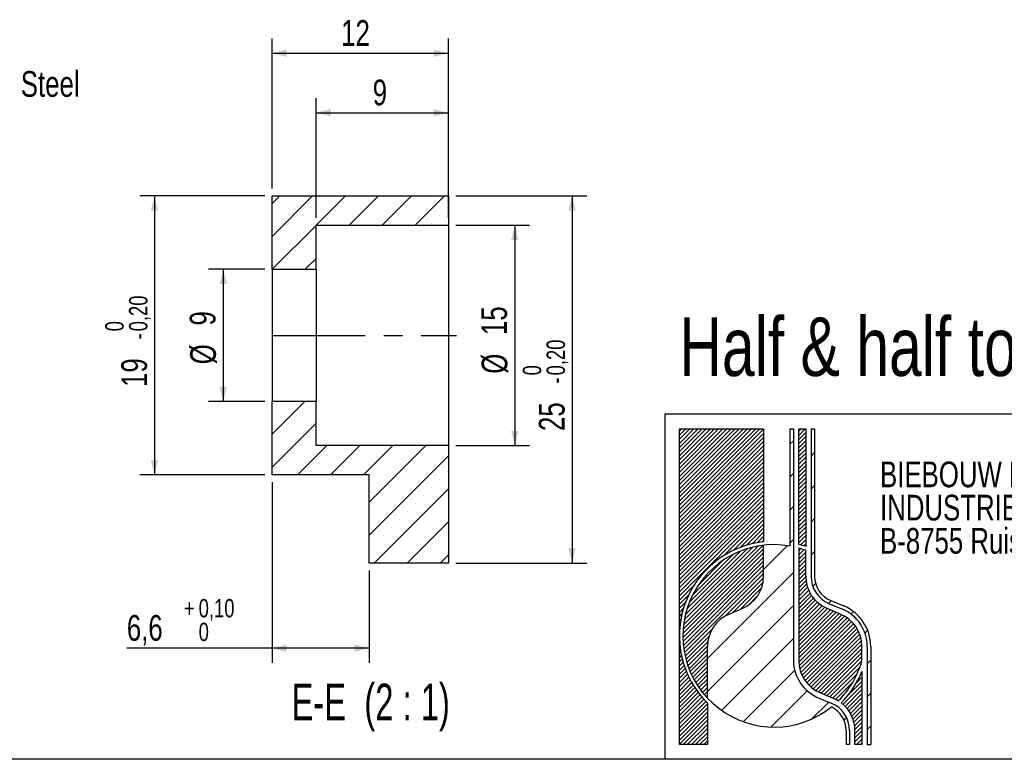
# Model space of a CAD drawing. Header units: millimetres. Extents: x 8 to 862, y 8 to 585.
# Tile 7 of 84: x 341 to 475, y 8 to 109. Entities that reach past the tile are written whole.
import ezdxf

# ---------------------------------------------------------------- set-up
doc = ezdxf.new("R2010")
doc.units = ezdxf.units.MM
doc.linetypes.add('CENTERX2', pattern=[20.319999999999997, 12.7, -2.54, 2.54, -2.54])
for name, color, linetype in [('CENTERLINE', 4, 'CENTERX2'), ('DIMENSIONS', 2, 'Continuous'), ('HATCH', 3, 'Continuous'), ('TEXT', 2, 'Continuous')]:
    doc.layers.add(name, color=color, linetype=linetype)
doc.layers.add('OUTLINE', color=7, linetype='Continuous', lineweight=25)
doc.styles.add('SLDTEXTSTYLE0', font='TXT', dxfattribs={"width": 0.75})
doc.styles.add('SLDTEXTSTYLE1', font='TXT', dxfattribs={"width": 0.6666666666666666})
doc.dimstyles.new('SLDDIMSTYLE31', dxfattribs={"dimtxt": 3.5, "dimasz": 2, "dimexe": 0, "dimexo": 0.0625, "dimgap": 0.875, "dimtad": 1, "dimlfac": 0.5, "dimrnd": 1e-09, "dimzin": 12, "dimdsep": 46, "dimtxsty": 'SLDTEXTSTYLE0', "dimsah": 1, "dimcen": 0.09, "dimadec": 0, "dimazin": 3, "dimtfac": 1, "dimtofl": 0, "dimtmove": 0, "dimatfit": 3, "dimfxl": 0, "dimfrac": 2, "dimtolj": 1, "dimtzin": 12, "dimarcsym": 0})
doc.dimstyles.new('SLDDIMSTYLE37', dxfattribs={"dimtxt": 3.5, "dimasz": 2, "dimexe": 0, "dimexo": 0.0625, "dimgap": 0.875, "dimtad": 1, "dimlfac": 0.5, "dimrnd": 1e-09, "dimzin": 12, "dimdsep": 46, "dimtxsty": 'SLDTEXTSTYLE0', "dimsah": 1, "dimcen": 0.09, "dimadec": 0, "dimazin": 3, "dimtol": 1, "dimtm": 0.2, "dimtfac": 1, "dimtofl": 0, "dimtmove": 0, "dimatfit": 3, "dimfxl": 0, "dimfrac": 2, "dimtolj": 1, "dimarcsym": 0})
doc.dimstyles.new('SLDDIMSTYLE38', dxfattribs={"dimtxt": 3.5, "dimasz": 2, "dimexe": 0, "dimexo": 0.0625, "dimgap": 0.875, "dimtad": 1, "dimlfac": 0.5, "dimrnd": 1e-09, "dimzin": 12, "dimdsep": 46, "dimtxsty": 'SLDTEXTSTYLE0', "dimsah": 1, "dimcen": 0.09, "dimadec": 0, "dimazin": 3, "dimtol": 1, "dimtp": 0.1, "dimtfac": 1, "dimtofl": 0, "dimtmove": 0, "dimatfit": 3, "dimfxl": 0, "dimfrac": 2, "dimtolj": 1, "dimarcsym": 0})
pattern_1 = [(45, (0, 0), (-0.2806330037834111, 0.2806330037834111), [])]
pattern_2 = [(45.0000000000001, (0, 0), (-2.245064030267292, 2.245064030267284), [])]
pattern_3 = [(45, (0, 0), (-2.245064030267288, 2.245064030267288), [])]

# ---------------------------------------------------------------- blocks, each defined once
blk = doc.blocks.new('SW_NOTE_0_4')
at = {"layer": 'TEXT', "color": 0, "char_height": 3.5, "attachment_point": 1, "style": 'SLDTEXTSTYLE0'}
for s, insert in [('BIEBOUW BVBA', (0, 4.497652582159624)), ('INDUSTRIESTRAAT 17', (0, -0.02804194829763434)), ('B-8755 Ruiselede', (0, -4.553736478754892))]:
    blk.add_mtext(s, dxfattribs=dict(at, insert=insert))
blk = doc.blocks.new('_D_103')
at = {"layer": 'DIMENSIONS'}
for p, q in [((400.5520635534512, 80.73403569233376), (410.5918813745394, 80.73403569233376)), ((408.5918813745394, 80.73403569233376), (408.5918813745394, 50.73403569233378)), ((400.5520635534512, 50.73403569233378), (410.5918813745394, 50.73403569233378))]:
    blk.add_line(p, q, dxfattribs=at)
for points in [[(408.5918813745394, 80.73403569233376), (408.0918813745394, 78.73403569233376), (409.0918813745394, 78.73403569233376)], [(408.5918813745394, 50.73403569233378), (409.0918813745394, 52.73403569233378), (408.0918813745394, 52.73403569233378)]]:
    blk.add_solid(points, dxfattribs=at)
at = {"layer": 'DIMENSIONS', "char_height": 3.5, "attachment_point": 1, "rotation": 90.00000000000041, "style": 'SLDTEXTSTYLE0'}
for s, insert in [('15', (404.0266721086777, 65.78714296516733)), ('%%c', (404.0801442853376, 60.50870556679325))]:
    blk.add_mtext(s, dxfattribs=dict(at, insert=insert))
blk = doc.blocks.new('_D_104')
at = {"layer": 'DIMENSIONS'}
for p, q in [((374.5520635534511, 74.73403569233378), (366.920940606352, 74.73403569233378)), ((368.920940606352, 74.73403569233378), (368.920940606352, 56.73403569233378)), ((374.5520635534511, 56.73403569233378), (366.920940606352, 56.73403569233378))]:
    blk.add_line(p, q, dxfattribs=at)
for points in [[(368.920940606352, 74.73403569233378), (368.420940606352, 72.73403569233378), (369.420940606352, 72.73403569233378)], [(368.920940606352, 56.73403569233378), (369.420940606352, 58.73403569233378), (368.420940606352, 58.73403569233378)]]:
    blk.add_solid(points, dxfattribs=at)
at = {"layer": 'DIMENSIONS', "char_height": 3.5, "attachment_point": 1, "rotation": 90.00000000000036, "style": 'SLDTEXTSTYLE0'}
for s, insert in [('9', (364.3557313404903, 67.08019867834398)), ('%%c', (364.4092035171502, 61.8017612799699))]:
    blk.add_mtext(s, dxfattribs=dict(at, insert=insert))
blk = doc.blocks.new('_D_105')
at = {"layer": 'DIMENSIONS'}
for p, q in [((381.5520635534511, 81.73403569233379), (381.5520635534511, 98.05859029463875)), ((399.5520635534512, 81.73403569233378), (399.5520635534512, 98.05859029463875)), ((381.5520635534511, 96.05859029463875), (399.5520635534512, 96.05859029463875))]:
    blk.add_line(p, q, dxfattribs=at)
for points in [[(381.5520635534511, 96.05859029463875), (383.5520635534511, 95.55859029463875), (383.5520635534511, 96.55859029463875)], [(399.5520635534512, 96.05859029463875), (397.5520635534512, 96.55859029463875), (397.5520635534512, 95.55859029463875)]]:
    blk.add_solid(points, dxfattribs=at)
at = {"layer": 'DIMENSIONS', "insert": (389.259007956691, 100.5703272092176), "char_height": 3.5, "attachment_point": 1, "style": 'SLDTEXTSTYLE0'}
blk.add_mtext('9', dxfattribs=at)
blk = doc.blocks.new('_D_106')
at = {"layer": 'DIMENSIONS'}
for p, q in [((375.5520635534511, 85.73403569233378), (375.5520635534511, 106.158048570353)), ((399.5520635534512, 85.73403569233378), (399.5520635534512, 106.158048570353)), ((375.5520635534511, 104.158048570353), (399.5520635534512, 104.158048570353))]:
    blk.add_line(p, q, dxfattribs=at)
for points in [[(375.5520635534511, 104.158048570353), (377.5520635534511, 103.658048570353), (377.5520635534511, 104.658048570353)], [(399.5520635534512, 104.158048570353), (397.5520635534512, 104.658048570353), (397.5520635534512, 103.658048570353)]]:
    blk.add_solid(points, dxfattribs=at)
at = {"layer": 'DIMENSIONS', "insert": (384.9659523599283, 108.6697854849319), "char_height": 3.5, "attachment_point": 1, "style": 'SLDTEXTSTYLE0'}
blk.add_mtext('12', dxfattribs=at)
blk = doc.blocks.new('_D_107')
at = {"layer": 'DIMENSIONS'}
for p, q in [((400.5520635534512, 84.73403569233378), (418.3826332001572, 84.73403569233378)), ((416.3826332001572, 84.73403569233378), (416.3826332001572, 34.73403569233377)), ((400.5520635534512, 34.73403569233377), (418.3826332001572, 34.73403569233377))]:
    blk.add_line(p, q, dxfattribs=at)
for points in [[(416.3826332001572, 84.73403569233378), (415.8826332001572, 82.73403569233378), (416.8826332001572, 82.73403569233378)], [(416.3826332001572, 34.73403569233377), (416.8826332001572, 36.73403569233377), (415.8826332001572, 36.73403569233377)]]:
    blk.add_solid(points, dxfattribs=at)
at = {"layer": 'DIMENSIONS', "attachment_point": 1, "rotation": 90.00000000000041, "style": 'SLDTEXTSTYLE0'}
for s, insert, char_height in [('0,20', (412.9203806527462, 60.28785504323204), 2.5), ('0', (409.6877418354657, 60.287855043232), 2.5), ('-', (412.9203806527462, 59.18021634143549), 2.5), ('25', (411.8708962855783, 52.71493824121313), 3.5)]:
    blk.add_mtext(s, dxfattribs=dict(at, insert=insert, char_height=char_height))
blk = doc.blocks.new('_D_108')
at = {"layer": 'DIMENSIONS'}
for p, q in [((374.5520635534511, 84.73403569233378), (357.552063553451, 84.73403569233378)), ((359.552063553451, 84.73403569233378), (359.552063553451, 46.73403569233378)), ((374.5520635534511, 46.73403569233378), (357.552063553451, 46.73403569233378))]:
    blk.add_line(p, q, dxfattribs=at)
for points in [[(359.552063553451, 84.73403569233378), (359.052063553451, 82.73403569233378), (360.052063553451, 82.73403569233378)], [(359.552063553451, 46.73403569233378), (360.052063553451, 48.73403569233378), (359.052063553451, 48.73403569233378)]]:
    blk.add_solid(points, dxfattribs=at)
at = {"layer": 'DIMENSIONS', "attachment_point": 1, "rotation": 90.00000000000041, "style": 'SLDTEXTSTYLE0'}
for s, insert, char_height in [('0,20', (356.0898110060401, 66.28785504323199), 2.5), ('0', (352.8571721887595, 66.28785504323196), 2.5), ('-', (356.0898110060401, 65.18021634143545), 2.5), ('19', (355.0403266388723, 58.7149382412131), 3.5)]:
    blk.add_mtext(s, dxfattribs=dict(at, insert=insert, char_height=char_height))
blk = doc.blocks.new('_D_109')
at = {"layer": 'DIMENSIONS'}
for p, q in [((375.5520635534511, 45.73403569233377), (375.5520635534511, 21.13745724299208)), ((388.7520635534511, 33.73403569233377), (388.7520635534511, 21.13745724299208)), ((375.5520635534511, 23.13745724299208), (355.7874052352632, 23.13745724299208)), ((388.7520635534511, 23.13745724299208), (375.5520635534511, 23.13745724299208))]:
    blk.add_line(p, q, dxfattribs=at)
for points in [[(375.5520635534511, 23.13745724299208), (377.5520635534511, 22.63745724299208), (377.5520635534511, 23.63745724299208)], [(388.7520635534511, 23.13745724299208), (386.7520635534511, 23.63745724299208), (386.7520635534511, 22.63745724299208)]]:
    blk.add_solid(points, dxfattribs=at)
at = {"layer": 'DIMENSIONS', "attachment_point": 1, "style": 'SLDTEXTSTYLE0'}
for s, insert, char_height in [('0,10', (365.5665716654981, 29.83234860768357), 2.5), ('+', (363.545738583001, 29.83234860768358), 2.5), ('6,6', (355.7874052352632, 27.64919415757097), 3.5), ('0', (365.5665716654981, 26.59970979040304), 2.5)]:
    blk.add_mtext(s, dxfattribs=dict(at, insert=insert, char_height=char_height))

msp = doc.modelspace()

# ---------------------------------------------------------------- hatches: boundary and pattern name
at = {"layer": 'HATCH'}
h = msp.add_hatch(dxfattribs=at)
h.set_pattern_fill('ANSI31', color=256, style=0)
h.set_pattern_definition(pattern_3)
h.paths.add_polyline_path([(399.5520635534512, 84.73403569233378), (375.5520635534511, 84.73403569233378), (375.5520635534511, 74.73403569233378), (381.5520635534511, 74.73403569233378), (381.5520635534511, 80.73403569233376), (399.5520635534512, 80.73403569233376)], flags=0)
h = msp.add_hatch(dxfattribs=at)
h.set_pattern_fill('ANSI31', color=256, style=0)
h.set_pattern_definition(pattern_3)
h.paths.add_polyline_path([(375.5520635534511, 46.73403569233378), (388.7520635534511, 46.73403569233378), (388.7520635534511, 34.73403569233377), (399.5520635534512, 34.73403569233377), (399.5520635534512, 50.73403569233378), (381.5520635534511, 50.73403569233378), (381.5520635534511, 56.73403569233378), (375.5520635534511, 56.73403569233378)], flags=0)
h = msp.add_hatch(dxfattribs=at)
h.set_pattern_fill('ANSI31', color=256, scale=0.125, style=0)
h.set_pattern_definition(pattern_1)
edge = h.paths.add_edge_path(flags=0)
edge.add_arc((443.9000000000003, 24.81111111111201), 12.89999999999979, 96.37937020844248, 180, ccw=False)
edge.add_line((442.4666666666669, 37.63123418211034), (442.4666666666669, 53.00000000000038))
edge.add_line((442.4666666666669, 53.00000000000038), (431.0000000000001, 53.00000000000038))
edge.add_line((431.0000000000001, 53.00000000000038), (431.0000000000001, 24.81111111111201))
h = msp.add_hatch(dxfattribs=at)
h.set_pattern_fill('LINE', color=256, angle=45.0000000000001, style=0)
h.set_pattern_definition(pattern_2)
edge = h.paths.add_edge_path(flags=0)
edge.add_line((446.0500000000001, 53.00000000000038), (446.0500000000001, 37.04586100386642))
edge.add_arc((443.9000000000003, 24.81111111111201), 12.42222222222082, 80.03323369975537, 96.62580956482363)
edge.add_line((442.4666666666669, 37.15036394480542), (442.4666666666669, 32.93333333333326))
edge.add_arc((437.6888888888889, 32.93333333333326), 4.777777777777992, 292.6198649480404, 360, ccw=False)
edge.add_line((439.5264957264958, 28.52307692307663), (437.7623931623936, 27.78803418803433))
edge.add_arc((439.6000000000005, 23.37777777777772), 4.77777777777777, 112.6198649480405, 180)
edge.add_line((434.8222222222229, 23.37777777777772), (434.8222222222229, 16.3313967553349))
edge.add_arc((443.9000000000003, 24.81111111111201), 12.42222222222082, 223.0490798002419, 308.804006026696)
edge.add_arc((450.1111111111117, 11.91111111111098), 3.583333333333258, -7.958078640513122e-13, 63.95466943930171, ccw=False)
edge.add_line((453.6944444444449, 11.91111111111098), (453.6944444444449, 10.00000000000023))
edge.add_line((453.6944444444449, 10.00000000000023), (454.1722222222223, 10.00000000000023))
edge.add_line((454.1722222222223, 10.00000000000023), (454.1722222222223, 11.91111111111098))
edge.add_arc((450.1111111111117, 11.91111111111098), 4.061111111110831, 0, 67.38013505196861)
edge.add_line((451.6730769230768, 15.65982905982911), (449.9089743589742, 16.39487179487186))
edge.add_arc((452.0222222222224, 21.46666666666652), 5.494444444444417, 179.9999999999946, 247.38013505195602, ccw=False)
edge.add_line((446.5277777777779, 21.46666666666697), (446.5277777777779, 53.00000000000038))
edge.add_line((446.5277777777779, 53.00000000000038), (446.0500000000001, 53.00000000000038))
h = msp.add_hatch(dxfattribs=at)
h.set_pattern_fill('ANSI31', color=256, scale=0.125, style=0)
h.set_pattern_definition(pattern_1)
edge = h.paths.add_edge_path(flags=0)
edge.add_arc((443.9000000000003, 24.81111111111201), 12.89999999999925, 70.52877936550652, 74.97388624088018, ccw=False)
edge.add_line((448.2000000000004, 36.97334774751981), (448.2000000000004, 53.00000000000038))
edge.add_line((448.2000000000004, 53.00000000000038), (447.2444444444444, 53.00000000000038))
edge.add_line((447.2444444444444, 53.00000000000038), (447.2444444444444, 37.27003126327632))
h = msp.add_hatch(dxfattribs=at)
h.set_pattern_fill('LINE', color=256, angle=45.0000000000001, style=0)
h.set_pattern_definition(pattern_2)
edge = h.paths.add_edge_path(flags=0)
edge.add_line((457.0388888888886, 10.00000000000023), (457.0388888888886, 23.37777777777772))
edge.add_arc((451.0666666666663, 23.37777777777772), 5.972222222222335, 0, 67.38013505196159)
edge.add_line((453.3636752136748, 28.8905982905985), (451.5995726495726, 29.62564102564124))
edge.add_arc((452.9777777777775, 32.93333333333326), 3.583333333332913, 180, 247.3801350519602, ccw=False)
edge.add_line((449.3944444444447, 32.93333333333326), (449.3944444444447, 53.00000000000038))
edge.add_line((449.3944444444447, 53.00000000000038), (448.9166666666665, 53.00000000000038))
edge.add_line((448.9166666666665, 53.00000000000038), (448.9166666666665, 32.93333333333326))
edge.add_arc((452.9777777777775, 32.93333333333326), 4.061111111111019, 180, 247.3801350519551)
edge.add_line((451.4158119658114, 29.18461538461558), (453.1799145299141, 28.44957264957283))
edge.add_arc((451.0666666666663, 23.37777777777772), 5.494444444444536, -7.958078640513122e-13, 67.38013505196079, ccw=False)
edge.add_line((456.5611111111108, 23.37777777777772), (456.5611111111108, 10.00000000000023))
edge.add_line((456.5611111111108, 10.00000000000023), (457.0388888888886, 10.00000000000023))
h = msp.add_hatch(dxfattribs=at)
h.set_pattern_fill('ANSI31', color=256, scale=0.125, style=0)
h.set_pattern_definition(pattern_1)
edge = h.paths.add_edge_path(flags=0)
edge.add_line((442.4666666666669, 32.93333333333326), (442.4666666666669, 37.15036394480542))
edge.add_arc((443.9000000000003, 24.81111111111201), 12.42222222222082, 96.62580956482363, 223.0490798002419)
edge.add_line((434.8222222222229, 16.3313967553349), (434.8222222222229, 23.37777777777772))
edge.add_arc((439.6000000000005, 23.37777777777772), 4.77777777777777, 112.61986494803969, 180, ccw=False)
edge.add_line((437.7623931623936, 27.78803418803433), (439.5264957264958, 28.52307692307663))
edge.add_arc((437.6888888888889, 32.93333333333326), 4.777777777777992, 292.6198649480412, 360.0000000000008)
h = msp.add_hatch(dxfattribs=at)
h.set_pattern_fill('ANSI31', color=256, scale=0.125, style=0)
h.set_pattern_definition(pattern_1)
edge = h.paths.add_edge_path(flags=0)
edge.add_line((448.2000000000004, 32.93333333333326), (448.2000000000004, 36.46536376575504))
edge.add_arc((443.9000000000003, 24.81111111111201), 12.42222222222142, 69.74775325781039, 74.38150172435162)
edge.add_line((447.2444444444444, 36.77465140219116), (447.2444444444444, 21.46666666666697))
edge.add_arc((452.0222222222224, 21.46666666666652), 4.777777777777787, 179.9999999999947, 247.3801350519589)
edge.add_line((450.1846153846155, 17.05641025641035), (451.9487179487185, 16.3213675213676))
edge.add_arc((450.1111111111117, 11.91111111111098), 4.777777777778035, 58.20753195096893, 67.38013505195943, ccw=False)
edge.add_arc((443.9000000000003, 24.81111111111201), 12.42222222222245, 314.6385798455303, 344.0576313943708)
edge.add_line((455.8444444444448, 21.39909530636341), (455.8444444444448, 23.37777777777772))
edge.add_arc((451.0666666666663, 23.37777777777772), 4.777777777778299, 0, 67.38013505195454)
edge.add_line((452.9042735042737, 27.78803418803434), (451.1401709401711, 28.52307692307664))
edge.add_arc((452.9777777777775, 32.93333333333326), 4.777777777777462, 180, 247.3801350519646, ccw=False)
h = msp.add_hatch(dxfattribs=at)
h.set_pattern_fill('ANSI31', color=256, scale=0.125, style=0)
h.set_pattern_definition(pattern_1)
edge = h.paths.add_edge_path(flags=0)
edge.add_arc((443.9000000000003, 24.81111111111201), 12.89999999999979, 180, 225.2750868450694, ccw=False)
edge.add_line((431.0000000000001, 24.81111111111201), (431.0000000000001, 10.00000000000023))
edge.add_line((431.0000000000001, 10.00000000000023), (434.8222222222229, 10.00000000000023))
edge.add_line((434.8222222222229, 10.00000000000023), (434.8222222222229, 15.64574419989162))
h = msp.add_hatch(dxfattribs=at)
h.set_pattern_fill('ANSI31', color=256, scale=0.125, style=0)
h.set_pattern_definition(pattern_1)
edge = h.paths.add_edge_path(flags=0)
edge.add_arc((443.9000000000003, 24.81111111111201), 12.90000000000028, 315.0375474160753, 337.8083934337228, ccw=False)
edge.add_arc((450.1111111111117, 11.91111111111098), 4.777777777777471, -7.958078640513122e-13, 52.37874481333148, ccw=False)
edge.add_line((454.8888888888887, 11.91111111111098), (454.8888888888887, 10.00000000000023))
edge.add_line((454.8888888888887, 10.00000000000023), (455.8444444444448, 10.00000000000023))
edge.add_line((455.8444444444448, 10.00000000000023), (455.8444444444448, 19.93871468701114))

# ---------------------------------------------------------------- linework, layer by layer
at = {"layer": 'CENTERLINE'}
msp.add_line((375.5520635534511, 65.73403569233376), (400.6732645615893, 65.73403569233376), dxfattribs=at)
at = {"layer": 'OUTLINE'}
for p, q in [((375.5520635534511, 84.73403569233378), (399.5520635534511, 84.73403569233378)), ((375.5520635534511, 74.73403569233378), (375.5520635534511, 84.73403569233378)), ((399.5520635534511, 84.73403569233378), (399.5520635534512, 80.73403569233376)), ((381.5520635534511, 80.73403569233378), (399.5520635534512, 80.73403569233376)), ((381.5520635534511, 74.73403569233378), (381.5520635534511, 80.73403569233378)), ((399.5520635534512, 80.73403569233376), (399.5520635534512, 50.73403569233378)), ((375.5520635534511, 74.73403569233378), (381.5520635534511, 74.73403569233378)), ((375.5520635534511, 74.73403569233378), (375.5520635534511, 56.73403569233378)), ((381.5520635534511, 74.73403569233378), (381.5520635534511, 56.73403569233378)), ((381.5520635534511, 56.73403569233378), (375.5520635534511, 56.73403569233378)), ((375.5520635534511, 46.73403569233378), (375.5520635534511, 56.73403569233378)), ((381.5520635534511, 50.73403569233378), (381.5520635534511, 56.73403569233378)), ((832.0000000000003, 55.00000000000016), (429.0000000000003, 55.00000000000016)), ((429.0000000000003, 55.00000000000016), (429.0000000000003, 8.000000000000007)), ((431.0000000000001, 53.00000000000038), (442.4666666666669, 53.00000000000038)), ((431.0000000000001, 10.00000000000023), (431.0000000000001, 53.00000000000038)), ((442.4666666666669, 53.00000000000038), (442.4666666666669, 37.63123418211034)), ((446.0500000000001, 53.00000000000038), (446.5277777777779, 53.00000000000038)), ((446.0500000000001, 53.00000000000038), (446.0500000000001, 37.04586100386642)), ((446.5277777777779, 53.00000000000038), (446.5277777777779, 21.46666666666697)), ((447.2444444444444, 53.00000000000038), (448.2000000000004, 53.00000000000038)), ((447.2444444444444, 37.27003126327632), (447.2444444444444, 53.00000000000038)), ((448.2000000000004, 53.00000000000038), (448.2000000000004, 36.97334774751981)), ((448.9166666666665, 53.00000000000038), (449.3944444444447, 53.00000000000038)), ((448.9166666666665, 53.00000000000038), (448.9166666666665, 32.93333333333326)), ((449.3944444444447, 53.00000000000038), (449.3944444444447, 32.93333333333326)), ((399.5520635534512, 50.73403569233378), (381.5520635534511, 50.73403569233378)), ((399.5520635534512, 50.73403569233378), (399.5520635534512, 34.73403569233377)), ((388.7520635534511, 46.73403569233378), (375.5520635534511, 46.73403569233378)), ((388.7520635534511, 34.73403569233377), (388.7520635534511, 46.73403569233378)), ((442.4666666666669, 32.93333333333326), (442.4666666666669, 37.15036394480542)), ((447.2444444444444, 36.77465140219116), (447.2444444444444, 21.46666666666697)), ((448.2000000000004, 32.93333333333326), (448.2000000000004, 36.46536376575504)), ((399.5520635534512, 34.73403569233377), (388.7520635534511, 34.73403569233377)), ((451.5995726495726, 29.62564102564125), (453.3636752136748, 28.89059829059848)), ((437.7623931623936, 27.78803418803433), (439.5264957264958, 28.52307692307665)), ((452.9042735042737, 27.78803418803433), (451.1401709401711, 28.52307692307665)), ((451.4158119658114, 29.18461538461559), (453.1799145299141, 28.44957264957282)), ((434.8222222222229, 16.3313967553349), (434.8222222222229, 23.37777777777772)), ((455.8444444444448, 21.39909530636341), (455.8444444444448, 23.37777777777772)), ((456.5611111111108, 23.37777777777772), (456.5611111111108, 10.00000000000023)), ((457.0388888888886, 23.37777777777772), (457.0388888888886, 10.00000000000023)), ((455.8444444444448, 19.93871468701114), (455.8444444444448, 10.00000000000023)), ((449.9089743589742, 16.39487179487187), (451.6730769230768, 15.6598290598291)), ((450.1846153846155, 17.05641025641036), (451.9487179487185, 16.32136752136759)), ((434.8222222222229, 15.64574419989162), (434.8222222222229, 10.00000000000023)), ((453.6944444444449, 11.91111111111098), (453.6944444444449, 10.00000000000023)), ((454.1722222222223, 11.91111111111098), (454.1722222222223, 10.00000000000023)), ((454.8888888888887, 10.00000000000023), (454.8888888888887, 11.91111111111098)), ((434.8222222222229, 10.00000000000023), (431.0000000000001, 10.00000000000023)), ((454.1722222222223, 10.00000000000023), (453.6944444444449, 10.00000000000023)), ((455.8444444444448, 10.00000000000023), (454.8888888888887, 10.00000000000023)), ((456.5611111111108, 10.00000000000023), (457.0388888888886, 10.00000000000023)), ((832.0000000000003, 8.000000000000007), (8.000000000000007, 8.000000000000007))]:
    msp.add_line(p, q, dxfattribs=at)
for centre, radius, start, end in [((443.9000000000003, 24.81111111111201), 12.90000000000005, 96.3793702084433, 225.2750868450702), ((443.9000000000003, 24.81111111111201), 12.4222222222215, 80.03323369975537, 308.804006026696), ((443.9000000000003, 24.81111111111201), 12.8999999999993, 70.52877936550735, 74.97388624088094), ((443.9000000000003, 24.81111111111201), 12.42222222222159, 69.74775325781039, 74.38150172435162), ((437.6888888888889, 32.93333333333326), 4.777777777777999, 292.6198649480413, 0), ((452.9777777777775, 32.93333333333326), 4.777777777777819, 180, 247.3801350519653), ((452.9777777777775, 32.93333333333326), 4.061111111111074, 180, 247.3801350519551), ((452.9777777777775, 32.93333333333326), 3.583333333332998, 180, 247.3801350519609), ((451.0666666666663, 23.37777777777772), 5.494444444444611, 0, 67.38013505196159), ((451.0666666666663, 23.37777777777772), 5.972222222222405, 0, 67.38013505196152), ((439.6000000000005, 23.37777777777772), 4.777777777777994, 112.6198649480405, 180), ((451.0666666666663, 23.37777777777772), 4.777777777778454, 0, 67.38013505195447), ((452.0222222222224, 21.46666666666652), 5.494444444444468, 179.9999999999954, 247.3801350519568), ((452.0222222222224, 21.46666666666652), 4.777777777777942, 179.9999999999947, 247.3801350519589), ((443.9000000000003, 24.81111111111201), 12.42222222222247, 314.6385798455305, 344.0576313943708), ((443.9000000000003, 24.81111111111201), 12.90000000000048, 315.0375474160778, 337.8083934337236), ((450.1111111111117, 11.91111111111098), 4.777777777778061, 58.20753195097, 67.38013505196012), ((450.1111111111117, 11.91111111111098), 4.061111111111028, 0, 67.38013505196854), ((450.1111111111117, 11.91111111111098), 3.583333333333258, 0, 63.95466943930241), ((450.1111111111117, 11.91111111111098), 4.777777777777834, 0, 52.37874481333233)]:
    msp.add_arc(centre, radius, start, end, dxfattribs=at)

# ---------------------------------------------------------------- block references
at = {"layer": 'TEXT'}
msp.add_blockref('SW_NOTE_0_4', (458.3116075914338, 44.05647200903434), dxfattribs=at)

# ---------------------------------------------------------------- texts
for s, insert, char_height, attachment_point, style in [('Steel', (341.3544910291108, 101.7295908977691), 3.5, 1, 'SLDTEXTSTYLE0'), ('Half & half tolerance 0.05', (430.9920316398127, 68.20847682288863), 8, 1, 'SLDTEXTSTYLE0'), ('E-E  (2 : 1)', (388.9813820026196, 18.30152206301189), 5, 2, 'SLDTEXTSTYLE1')]:
    msp.add_mtext(s, dxfattribs=dict(at, insert=insert, char_height=char_height, attachment_point=attachment_point, style=style))

# ---------------------------------------------------------------- dimensions: what is measured, and where the dimension line sits
at = {"layer": 'DIMENSIONS'}
for base, p1, p2, dimstyle, picture, middle in [((399.5520635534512, 104.158048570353), (375.5520635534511, 84.73403569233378), (399.5520635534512, 84.73403569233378), 'SLDDIMSTYLE31', '_D_106', (387.5520635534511, 104.158048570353)), ((399.5520635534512, 96.05859029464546), (381.5520635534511, 80.73403569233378), (399.5520635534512, 80.73403569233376), 'SLDDIMSTYLE31', '_D_105', (390.5520635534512, 96.05859029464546)), ((375.5520635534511, 23.13745724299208), (388.7520635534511, 34.73403569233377), (375.5520635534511, 46.73403569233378), 'SLDDIMSTYLE38', '_D_109', (363.9096277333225, 23.13745724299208))]:
    dim = msp.add_linear_dim(base=base, p1=p1, p2=p2, dimstyle=dimstyle, dxfattribs=at)
    dim.commit()
    dim.dimension.update_dxf_attribs({"geometry": picture, "text_midpoint": middle, "dimtype": 160})
for base, p1, p2, picture, middle in [((359.552063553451, 46.73403569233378), (375.5520635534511, 84.73403569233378), (375.5520635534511, 46.73403569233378), '_D_108', (359.552063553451, 65.73403569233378)), ((416.3826332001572, 34.73403569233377), (399.5520635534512, 84.73403569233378), (399.5520635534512, 34.73403569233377), '_D_107', (416.3826332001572, 59.73403569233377))]:
    dim = msp.add_linear_dim(base=base, p1=p1, p2=p2, angle=90.0000000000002, dimstyle='SLDDIMSTYLE37', dxfattribs=at)
    dim.commit()
    dim.dimension.update_dxf_attribs({"geometry": picture, "text_midpoint": middle, "dimtype": 160})
for base, p1, p2, picture, middle in [((408.5918813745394, 50.73403569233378), (399.5520635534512, 80.73403569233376), (399.5520635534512, 50.73403569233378), '_D_103', (408.5918813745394, 65.73403569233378)), ((368.920940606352, 56.73403569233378), (375.5520635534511, 74.73403569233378), (375.5520635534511, 56.73403569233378), '_D_104', (368.920940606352, 65.73403569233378))]:
    dim = msp.add_linear_dim(base=base, p1=p1, p2=p2, angle=90.0000000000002, text='%%c<>', dimstyle='SLDDIMSTYLE31', dxfattribs=at)
    dim.commit()
    dim.dimension.update_dxf_attribs({"geometry": picture, "text_midpoint": middle, "dimtype": 160})

doc.saveas('drawing.dxf')
